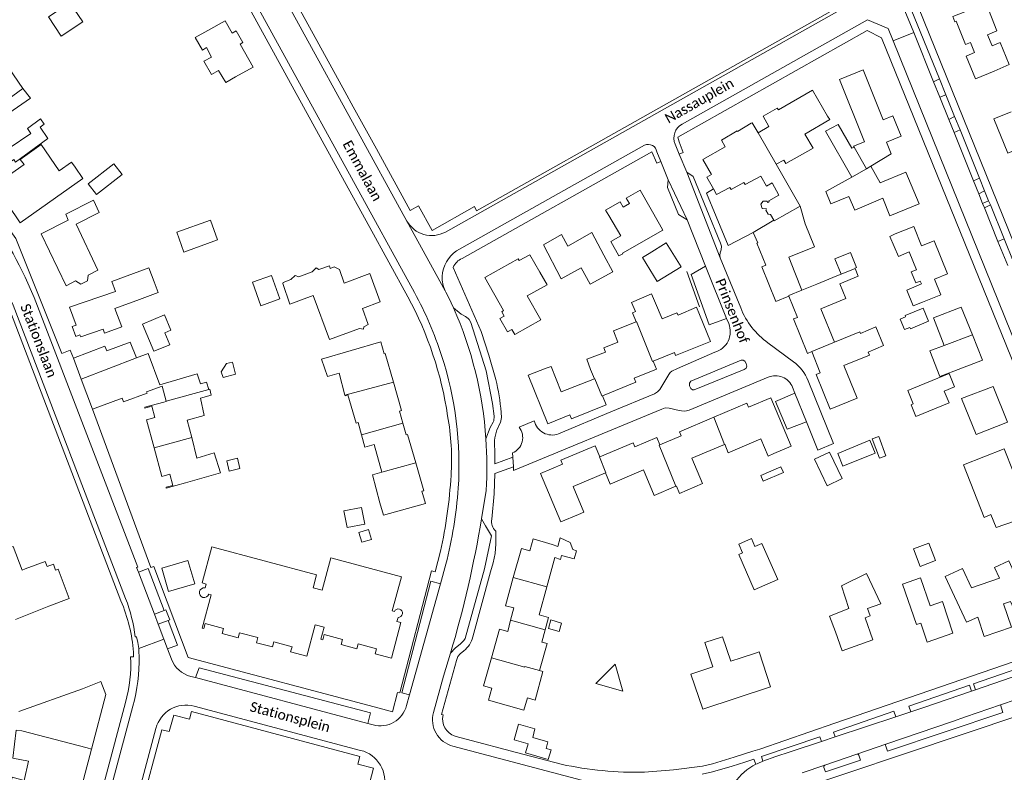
# Model space of a CAD drawing. Extents: x 177628 to 188968, y 384226 to 390673.
# Tile 109 of 256: x 182826 to 183073, y 385376 to 385564. Entities that reach past the tile are written whole.
import ezdxf

# ---------------------------------------------------------------- set-up
doc = ezdxf.new("R2010")
doc.units = 0
for name, color, linetype, lineweight in [('B01_D', 14, 'Continuous', 9), ('B01_F', 14, 'Continuous', 9), ('B01_T', 14, 'Continuous', 9), ('B02_F', 14, 'Continuous', 9), ('B02_T', 14, 'Continuous', 9), ('B07_D', 14, 'Continuous', 9), ('B07_F', 14, 'Continuous', 9), ('B11_F', 14, 'Continuous', 9), ('B11_S', 14, 'Continuous', 9), ('B14_F', 14, 'Continuous', 9), ('T01_F', 253, 'Continuous', 9), ('T01_T', 253, 'Continuous', 9), ('T03_T', 253, 'Continuous', 9), ('T04_F', 253, 'HAAG', 9), ('T04_T', 253, 'HAAG', 9), ('T05_T', 253, 'Continuous', 9), ('V00_F', 8, 'Continuous', 9), ('V00_T', 8, 'Continuous', 9), ('Z06', 7, 'Continuous', 9)]:
    doc.layers.add(name, color=color, linetype=linetype, lineweight=lineweight)
doc.styles.add('Legend', font='calibri.ttf')
doc.linetypes.add('HAAG', pattern='A,4,-1,[5,TOPOCAD.SHX,S=0.35,R=0,X=-0.35,Y=-0.35],-1', length=6)

msp = doc.modelspace()

# ---------------------------------------------------------------- linework, layer by layer
at = {"layer": 'B01_D', "linetype": 'Continuous'}
msp.add_lwpolyline([(183022.354, 385496.616), (183026.079, 385498.118)], dxfattribs=at)
at = {"layer": 'B01_F', "linetype": 'Continuous'}
for points in [[(182870.301, 385559.975), (182873.444, 385561.723)], [(182880.418, 385550.072), (182877.96, 385548.668)], [(182973.931, 385515.328), (182973.149, 385516.697), (182976.805, 385518.787), (182977.587, 385517.418)], [(183015.307, 385514.13), (183010.183, 385511.111)], [(183010.183, 385511.111), (183011.359, 385508.517)], [(183044.437, 385510.079), (183045.73, 385510.718)], [(182996.686, 385490.554), (182995.95, 385492.372)], [(183052.623, 385493.647), (183050.228, 385492.674)], [(182854.009, 385483.538), (182848.117, 385481.369)], [(183060.451, 385476.331), (183056.934, 385474.986)], [(182867.858, 385448.269), (182876.656, 385450.789)], [(182823.992, 385432.084), (182824.673, 385432.339), (182826.906, 385426.43), (182827.695, 385426.728)], [(183042.158, 385417.994), (183038.586, 385425.538)], [(182833.599, 385417.377), (182825.226, 385414.055)], [(183029.303, 385414.869), (183030.805, 385410.908)], [(182957.468, 385400.971), (182955.518, 385393.855), (182953.565, 385394.416)], [(182842.002, 385396.629), (182826.055, 385390.936)]]:
    msp.add_lwpolyline(points, dxfattribs=at)
at = {"layer": 'B01_T', "linetype": 'Continuous'}
for points in [[(183071.213, 385561.612), (183068.538, 385568.461), (183060.235, 385565.22), (183060.737, 385563.916), (183061.022, 385564.026), (183063.343, 385558.254), (183064.624, 385558.756), (183065.666, 385556.175), (183063.557, 385555.318), (183065.911, 385549.641), (183070.53, 385551.546)], [(182873.444, 385561.723), (182877.812, 385564.162), (182879.525, 385561.095), (182880.554, 385561.675), (182882.225, 385558.677), (182881.555, 385558.307), (182884.786, 385552.501), (182880.418, 385550.072)], [(183070.53, 385551.546), (183074.331, 385553.163), (183072.03, 385558.726), (183070.072, 385557.905), (183068.934, 385560.656), (183071.213, 385561.612)], [(182827.053, 385547.195), (182821.204, 385555.661), (182804.917, 385544.717), (182809.867, 385537.281), (182818.917, 385543.335)], [(183035.436, 385532.51), (183035.324, 385532.706), (183038.082, 385533.839), (183031.808, 385549.469), (183037.728, 385551.856), (183042.774, 385539.341), (183045.175, 385540.309), (183047.237, 385535.196), (183043.559, 385533.712), (183044.746, 385530.77), (183039.641, 385527.704)], [(183027.52, 385542.427), (183025.024, 385546.761), (183016.467, 385541.806), (183016.191, 385542.283), (183012.622, 385540.216), (183014.097, 385537.668)], [(183028.767, 385540.272), (183027.52, 385542.427)], [(183074.82, 385541.325), (183070.512, 385539.574), (183074.027, 385530.99), (183080.96, 385533.825), (183083.26, 385528.208), (183087.893, 385530.087)], [(182819.348, 385538.493), (182819.108, 385538.841), (182812.035, 385534.147), (182818.284, 385524.92), (182824.785, 385529.368), (182825.242, 385528.714), (182833.334, 385534.677), (182831.409, 385537.529)], [(183006.242, 385536.418), (183006.162, 385536.555), (183002.179, 385534.248), (183003.161, 385532.552), (182997.57, 385529.41), (182999.73, 385525.58), (182998.58, 385524.95), (183000.171, 385522.032)], [(183011.417, 385536.071), (183009.943, 385538.615), (183009.667, 385538.456)], [(182829.081, 385535.939), (182823.657, 385532.234), (182821.703, 385535.072)], [(183015.903, 385528.194), (183017.808, 385529.243)], [(182827.391, 385528.146), (182820.015, 385522.98), (182826.392, 385513.537), (182842.155, 385524.608)], [(182840.171, 385527.456), (182839.295, 385528.695), (182836.217, 385526.537)], [(183021.902, 385517.661), (183015.903, 385528.194)], [(183039.641, 385527.704), (183041.957, 385523.561)], [(183014.172, 385518.812), (183014.05, 385519.039), (183016.612, 385520.42), (183014.953, 385523.502), (183013.456, 385522.694), (183012.095, 385525.22), (183008.138, 385523.079), (183007.852, 385523.608)], [(183041.957, 385523.561), (183048.448, 385526.168), (183051.789, 385518.281), (183044.442, 385515.297), (183042.645, 385519.65)], [(182986.686, 385513.142), (182981.812, 385521.666), (182978.354, 385519.689), (182979.144, 385518.308), (182977.587, 385517.418)], [(183000.171, 385522.032), (183000.972, 385520.563), (183004.313, 385522.375), (183004.599, 385521.848), (183007.852, 385523.608)], [(182846.238, 385516.083), (182844.774, 385519.182), (182837.848, 385515.664), (182838.406, 385514.181), (182831.676, 385510.752), (182837.941, 385497.733), (182840.274, 385498.967), (182841.597, 385498.129), (182843.303, 385498.989), (182843.432, 385500.405), (182845.869, 385501.629), (182840.465, 385513.157), (182846.238, 385516.083)], [(182973.931, 385515.328), (182976.994, 385510.263)], [(182986.686, 385513.142), (182987.52, 385511.683), (182977.364, 385505.875), (182977.443, 385505.736), (182976.505, 385505.2), (182974.444, 385508.805), (182976.994, 385510.263)], [(183020.605, 385501.04), (183019.076, 385504.85), (183025.509, 385507.476), (183023.167, 385513.278)], [(183045.73, 385510.718), (183050.39, 385512.578), (183052.333, 385507.71), (183055.56, 385508.998), (183058.871, 385500.701), (183055.638, 385499.38), (183057.187, 385495.441), (183052.623, 385493.647)], [(182972.724, 385505.355), (182969.681, 385511.038), (182963.715, 385507.649), (182962.07, 385510.546), (182957.569, 385507.989), (182962.004, 385499.498), (182967.054, 385502.257)], [(183019.115, 385495.136), (183015.813, 385493.807), (183012.354, 385502.454), (183013.322, 385502.852), (183011.043, 385508.389), (183011.359, 385508.517)], [(182947.756, 385490.12), (182947.135, 385491.217), (182947.598, 385491.479), (182942.902, 385499.773), (182951.274, 385504.473), (182951.529, 385504.019), (182954.197, 385505.517), (182956.645, 385501.157)], [(182859.963, 385498.68), (182858.654, 385502.19), (182849.357, 385498.768), (182850.273, 385496.317), (182838.791, 385492.369), (182840.446, 385487.872), (182839.471, 385487.503), (182840.381, 385485.001), (182841.398, 385485.405), (182841.587, 385484.876), (182847.198, 385486.84), (182847.572, 385485.845), (182851.876, 385487.411), (182850.152, 385492.01), (182856.358, 385494.28)], [(182916.625, 385493.651), (182912.194, 385492.028), (182913.658, 385488.028), (182912.588, 385487.451), (182912.48, 385486.805), (182911.448, 385486.989), (182903.931, 385484.226), (182899.815, 385495.268), (182894.005, 385493.085), (182892.291, 385498.319), (182892.376, 385498.563), (182894.272, 385499.274), (182895.31, 385500.297), (182896.254, 385499.969), (182899.568, 385501.215), (182900.621, 385502.252), (182901.295, 385501.796), (182903.91, 385502.76), (182904.14, 385502.07), (182905.14, 385502.45), (182906.49, 385501.84), (182907.601, 385498.408), (182914.022, 385500.759), (182916.625, 385493.651)], [(183031.11, 385500.172), (183026.079, 385498.118)], [(183031.913, 385498.214), (183033.416, 385494.546), (183027.075, 385491.962), (183030.523, 385483.57)], [(183024.818, 385481.217), (183023.765, 385480.771), (183020.291, 385489.401), (183021.266, 385489.793), (183019.115, 385495.136)], [(182987.367, 385489.412), (182985.684, 385493.393)], [(183057.995, 385482.755), (183055.358, 385489.653), (183062.32, 385492.358), (183065.101, 385485.384)], [(182947.756, 385490.12), (182946.668, 385489.505), (182948.555, 385486.172), (182949.643, 385486.787)], [(182980.784, 385488.7), (182979.91, 385490.921), (182980.658, 385491.241)], [(182996.686, 385490.554), (182999.427, 385483.778), (182990.717, 385480.255), (182990.424, 385480.978), (182985.066, 385478.811)], [(182976.245, 385483.6), (182975.123, 385486.415), (182980.784, 385488.7)], [(182950.378, 385485.489), (182949.643, 385486.787)], [(183030.523, 385483.57), (183036.853, 385486.206), (183037.032, 385485.779)], [(183065.101, 385485.384), (183067.627, 385479.051), (183060.451, 385476.331)], [(182848.117, 385481.369), (182847.636, 385482.617), (182839.748, 385479.588)], [(182919.964, 385473.571), (182917.94, 385480.696), (182917.677, 385480.622), (182916.825, 385483.622)], [(182839.748, 385479.588), (182841.735, 385474.298)], [(183038.997, 385481.101), (183039.32, 385480.332), (183032.91, 385477.745), (183036.23, 385469.503), (183029.433, 385466.775), (183025.948, 385475.433), (183026.98, 385475.848), (183024.818, 385481.217)], [(182958.274, 385477.036), (182959.504, 385477.515), (182961.999, 385471.1), (182970.355, 385474.346)], [(182985.066, 385478.811), (182985.881, 385476.795), (182980.341, 385474.554), (182980.745, 385473.554), (182972.359, 385470.162)], [(182972.359, 385470.162), (182973.286, 385467.87), (182964.607, 385464.359), (182964.193, 385465.385), (182958.644, 385463.14), (182953.74, 385475.264), (182958.274, 385477.036)], [(182970.355, 385474.346), (182969.405, 385476.713)], [(182841.735, 385474.298), (182844.572, 385466.744)], [(182858.113, 385471.156), (182862.007, 385472.584), (182863.023, 385468.768)], [(182871.588, 385473.149), (182873.121, 385473.545)], [(182922.37, 385463.241), (182921.5, 385466.304), (182921.989, 385466.443), (182919.964, 385473.571)], [(183073.932, 385463.515), (183066.036, 385460.387), (183062.342, 385469.423), (183070.301, 385472.471), (183073.932, 385463.515)], [(182844.572, 385466.744), (182851.989, 385469.53), (182852.334, 385468.613), (182858.254, 385470.782), (182858.113, 385471.156)], [(182859.985, 385457.047), (182858.096, 385464.146), (182860.173, 385464.699), (182859.425, 385467.511), (182857.685, 385467.048), (182857.631, 385467.251), (182862.463, 385468.537)], [(182863.023, 385468.768), (182863.043, 385468.691), (182862.463, 385468.537)], [(183015.339, 385455.642), (183019.706, 385457.499), (183014.569, 385469.62), (183009.015, 385467.267), (183008.588, 385468.277), (183000.258, 385464.734)], [(182911.963, 385460.383), (182911.106, 385463.436)], [(182925.563, 385453.321), (182923.535, 385460.46), (182923.188, 385460.362), (182922.37, 385463.241)], [(183000.258, 385464.734), (182991.701, 385461.095), (182992.114, 385460.118), (182986.798, 385457.873)], [(182917.1, 385450.992), (182915.164, 385457.908), (182912.834, 385457.279), (182911.963, 385460.383)], [(182971.704, 385454.843), (182970.539, 385457.601), (182961.952, 385453.975), (182962.365, 385452.997), (182956.813, 385450.652), (182961.921, 385438.555), (182966.331, 385440.403)], [(182986.798, 385457.873), (182986.029, 385459.694), (182980.466, 385457.344), (182980.036, 385458.361), (182971.704, 385454.843)], [(182990.778, 385447.459), (182990.898, 385447.51), (182991.675, 385445.668), (182997.451, 385448.104), (182994.765, 385454.474), (183002.96, 385457.933)], [(183002.96, 385457.933), (183003.04, 385457.967)], [(183012.066, 385459.332), (183013.882, 385455.032), (183015.339, 385455.642)], [(182867.858, 385448.269), (182863.026, 385446.983), (182862.969, 385447.195), (182864.709, 385447.658), (182863.963, 385450.461), (182861.885, 385449.908), (182859.985, 385457.047)], [(183068.02, 385439.641), (183062.846, 385452.792), (183073.068, 385456.859), (183075.353, 385451.191), (183078.396, 385452.418), (183082.908, 385441.23), (183071.07, 385437.108)], [(182916.604, 385443.299), (182917.481, 385440.177), (182927.992, 385443.163), (182927.133, 385446.187), (182927.556, 385446.307), (182925.563, 385453.321)], [(182966.331, 385440.403), (182967.735, 385440.989), (182965.048, 385447.356), (182973.145, 385450.775)], [(182973.145, 385450.775), (182974.313, 385448.008), (182982.649, 385451.53), (182985.335, 385445.161), (182990.778, 385447.459)], [(182959.807, 385432.879), (182954.994, 385434.246), (182954.145, 385431.233), (182952.065, 385431.815), (182950.014, 385424.535)], [(182959.807, 385432.879), (182961.194, 385432.379)], [(182872.751, 385421.953), (182873.023, 385422.941), (182872.047, 385423.203), (182874.491, 385432.3), (182900.712, 385425.258), (182899.842, 385422.02), (182902.121, 385421.407), (182904.297, 385429.508), (182921.986, 385424.756), (182919.681, 385416.173), (182920.215, 385416.034)], [(182827.695, 385426.728), (182832.649, 385428.6), (182833.137, 385427.31), (182834.745, 385427.917), (182835.307, 385426.429), (182835.9, 385426.653), (182838.68, 385419.298), (182833.599, 385417.377)], [(182960.424, 385429.572), (182958.417, 385422.249)], [(183058.313, 385424.841), (183062.595, 385426.825), (183064.845, 385421.971), (183071.925, 385424.383), (183070.674, 385427.109), (183074.204, 385428.729), (183078.997, 385418.283), (183075.499, 385416.678), (183074.624, 385418.586), (183072.9, 385417.999), (183074.912, 385412.092), (183068.099, 385409.772), (183066.442, 385414.635), (183063.643, 385413.337), (183058.313, 385424.841)], [(182950.014, 385424.535), (182948.031, 385417.496), (182950.122, 385416.995), (182949.344, 385413.868)], [(183060.184, 385410.617), (183053.81, 385408.317), (183052.144, 385413.135), (183051.091, 385412.771), (183047.626, 385422.903), (183052.113, 385424.466), (183054.523, 385417.438), (183057.62, 385418.524), (183060.184, 385410.617)], [(182873.699, 385420.372), (182874.27, 385420.221), (182872.032, 385411.862), (182872.476, 385411.743), (182872.82, 385413.028), (182877.408, 385411.799), (182877.064, 385410.514), (182881.044, 385409.448), (182881.386, 385410.723), (182885.974, 385409.494), (182885.632, 385408.219), (182889.631, 385407.148), (182889.973, 385408.423), (182894.551, 385407.197), (182894.21, 385405.922), (182898.245, 385404.841), (182900.354, 385412.714), (182902.625, 385412.106), (182901.815, 385409.08), (182902.24, 385408.966), (182902.581, 385410.241), (182907.179, 385409.01), (182906.838, 385407.735), (182910.827, 385406.666), (182911.169, 385407.941), (182915.747, 385406.715), (182915.406, 385405.44), (182919.479, 385404.349), (182921.868, 385413.27), (182920.798, 385413.556), (182921.122, 385414.58)], [(182958.417, 385422.249), (182956.478, 385415.176), (182958.886, 385414.514), (182958.05, 385411.465)], [(183042.158, 385417.994), (183038.82, 385416.812), (183039.485, 385414.935), (183038.195, 385414.478), (183040.164, 385408.918), (183032.475, 385406.195), (183030.805, 385410.908)], [(182949.344, 385413.868), (182948.64, 385411.037), (182946.571, 385411.622), (182944.533, 385404.387)], [(182958.05, 385411.465), (182957.209, 385408.396)], [(183007.109, 385404.424), (183004.523, 385403.571), (183002.479, 385409.712), (182998.054, 385408.25), (183000.077, 385402.178), (182994.559, 385400.354), (182997.525, 385391.52), (183014.513, 385397.164), (183011.62, 385405.926), (183011.002, 385405.723)], [(183007.109, 385404.424), (183011.002, 385405.723)], [(182944.533, 385404.387), (182942.56, 385397.384), (182944.629, 385396.801), (182943.78, 385393.788), (182952.683, 385391.287), (182953.565, 385394.416)], [(182842.002, 385396.629), (182846.67, 385398.53), (182847.9, 385395.21), (182844.297, 385381.54)], [(182844.297, 385381.54), (182840.71, 385367.93), (182836.18, 385369.11), (182833.96, 385360.47), (182822.607, 385363.427)]]:
    msp.add_lwpolyline(points, dxfattribs=at)
for centre, radius, start, end in [((182872.548, 385420.756), 1.214, 80.3608, 341.53473), ((182921.192, 385415.634), 1.056, 266.20152, 157.71002)]:
    msp.add_arc(centre, radius, start, end, dxfattribs=at)
at = {"layer": 'B02_F', "linetype": 'Continuous'}
for points in [[(182849.856, 385528.277), (182843.455, 385523.259), (182845.563, 385520.571), (182851.964, 385525.589)], [(183048.222, 385490.255), (183052.78, 385492.137), (183054.143, 385488.836), (183049.585, 385486.954)], [(182859.939, 385481.284), (182857.093, 385488.109)], [(183048.888, 385471.441), (183059.249, 385475.697), (183060.625, 385472.346), (183058.073, 385471.262)], [(183058.073, 385471.262), (183059.264, 385468.349), (183050.93, 385464.942)], [(183039.417, 385458.979), (183031.342, 385455.688), (183032.664, 385452.45)], [(183028.731, 385447.565), (183025.546, 385454.214), (183029.291, 385456.015), (183032.475, 385449.367)]]:
    msp.add_lwpolyline(points, dxfattribs=at)
at = {"layer": 'B02_T', "linetype": 'Continuous'}
for points in [[(182984.079, 385505.825), (182988.38, 385508.456), (182992.07, 385502.426), (182987.577, 385499.677)], [(182987.577, 385499.677), (182986.098, 385498.772), (182982.409, 385504.803), (182984.079, 385505.825)], [(182912.034, 385433.404), (182911.291, 385435.853), (182913.704, 385436.586), (182914.447, 385434.139), (182912.034, 385433.404)], [(182863.626, 385421.079), (182861.897, 385426.932), (182868.442, 385428.866), (182870.171, 385423.013), (182863.626, 385421.079)], [(182953.785, 385382.873), (182950.224, 385383.898), (182951.319, 385387.76)]]:
    msp.add_lwpolyline(points, dxfattribs=at)
at = {"layer": 'B07_D', "linetype": 'Continuous'}
for points in [[(182820.745, 385542.603), (182827.053, 385547.195)], [(183011.417, 385536.071), (183015.903, 385528.194)], [(183035.436, 385532.51), (183038.569, 385527.06)], [(183034.888, 385524.968), (183038.569, 385527.06)], [(183038.569, 385527.06), (183039.641, 385527.704)], [(183015.307, 385514.13), (183015.383, 385513.997), (183021.902, 385517.661)], [(183032.237, 385500.631), (183035.695, 385502.033)], [(183019.115, 385495.136), (183019.054, 385495.286), (183022.354, 385496.616)], [(182980.784, 385488.7), (182980.927, 385488.758), (182984.877, 385478.734), (182985.066, 385478.811)], [(183065.101, 385485.384), (183057.995, 385482.755)], [(183024.818, 385481.217), (183030.523, 385483.57)], [(182841.735, 385474.298), (182855.581, 385479.641)], [(182907.824, 385470.296), (182919.964, 385473.571)], [(182970.355, 385474.346), (182970.493, 385474.399), (182972.214, 385470.103), (182972.359, 385470.162)], [(182863.023, 385468.768), (182873.663, 385471.725)], [(182911.963, 385460.383), (182922.37, 385463.241)], [(183000.258, 385464.734), (183002.96, 385457.933)], [(182859.985, 385457.047), (182869.404, 385459.698)], [(182986.798, 385457.873), (182986.592, 385457.786), (182990.778, 385447.459)], [(182917.1, 385450.992), (182925.563, 385453.321)], [(182971.704, 385454.843), (182971.626, 385454.81), (182973.225, 385450.809), (182973.145, 385450.775)], [(182950.014, 385424.535), (182958.417, 385422.249)], [(182949.344, 385413.868), (182958.05, 385411.465)], [(182944.533, 385404.387), (182952.906, 385402.116), (182952.939, 385402.238)], [(182825.436, 385386.317), (182826.839, 385386.097), (182843.175, 385381.861), (182844.297, 385381.54)]]:
    msp.add_lwpolyline(points, dxfattribs=at)
at = {"layer": 'B07_F', "linetype": 'Continuous'}
msp.add_lwpolyline([(182952.939, 385402.238), (182956.604, 385401.213)], dxfattribs=at)
at = {"layer": 'B11_F', "linetype": 'Continuous'}
for points in [[(183020.605, 385501.04), (183022.354, 385496.616)], [(182969.405, 385476.713), (182968.423, 385479.275), (182973.095, 385481.096), (182972.695, 385482.118), (182976.245, 385483.6)]]:
    msp.add_lwpolyline(points, dxfattribs=at)
at = {"layer": 'B11_S', "linetype": 'Continuous'}
for points in [[(182870.301, 385559.975), (182872.128, 385556.807), (182873.133, 385557.423), (182874.372, 385555.044), (182872.465, 385554.004), (182874.354, 385550.693), (182876.138, 385551.723), (182877.96, 385548.668)], [(182831.409, 385537.529), (182832.434, 385538.221), (182831.475, 385539.545), (182828.226, 385537.19), (182829.081, 385535.939)], [(183017.808, 385529.243), (183018.337, 385528.405), (183025.198, 385532.256), (183023.071, 385535.726), (183029.342, 385539.402), (183028.767, 385540.272)], [(183009.667, 385538.456), (183006.242, 385536.418)], [(183014.097, 385537.668), (183011.417, 385536.071)], [(182836.217, 385526.537), (182831.632, 385533.129), (182826.42, 385529.39), (182827.391, 385528.146)], [(182840.171, 385527.456), (182842.155, 385524.608)], [(183034.888, 385524.968), (183028.333, 385521.351), (183029.591, 385518.263), (183034.115, 385520.138), (183035.66, 385516.684), (183042.645, 385519.65)], [(183015.307, 385514.13), (183014.461, 385515.61), (183013.937, 385515.707), (183013.339, 385516.658), (183013.458, 385516.994), (183012.396, 385517.134), (183012.035, 385518.152), (183012.663, 385518.972), (183013.568, 385518.938), (183013.838, 385518.623), (183014.172, 385518.812)], [(183021.902, 385517.661), (183023.167, 385513.278)], [(183044.437, 385510.079), (183046.62, 385505.078), (183049.246, 385506.255), (183051.094, 385501.7), (183049.796, 385501.214), (183050.97, 385498.415), (183051.981, 385498.864), (183052.355, 385498.179), (183048.672, 385496.602), (183050.228, 385492.674)], [(182967.054, 385502.257), (182969.326, 385498.098), (182974.996, 385501.196), (182972.724, 385505.355)], [(183031.913, 385498.214), (183036.491, 385500.092), (183035.695, 385502.033)], [(182956.645, 385501.157), (182958.489, 385497.948), (182953.478, 385495.2), (182956.911, 385489.198), (182950.378, 385485.489)], [(183032.237, 385500.631), (183031.11, 385500.172)], [(182859.963, 385498.68), (182860.964, 385496.002), (182856.358, 385494.28)], [(182980.658, 385491.241), (182979.668, 385493.563), (182984.694, 385495.715), (182985.684, 385493.393)], [(182987.367, 385489.412), (182991.024, 385490.941), (182991.317, 385490.361), (182995.95, 385492.372)], [(183038.997, 385481.101), (183042.838, 385482.713), (183040.873, 385487.391), (183037.032, 385485.779)], [(182855.581, 385479.641), (182854.009, 385483.538)], [(182916.825, 385483.622), (182901.949, 385479.317), (182903.431, 385474.943), (182906.389, 385475.827), (182907.824, 385470.296)], [(183056.934, 385474.986), (183054.478, 385481.41), (183057.995, 385482.755)], [(182871.588, 385473.149), (182870.741, 385475.65), (182861.443, 385472.913), (182858.456, 385480.747), (182855.581, 385479.641)], [(182873.663, 385471.725), (182873.121, 385473.545)], [(182869.404, 385459.698), (182868.313, 385464.01), (182872.535, 385465.206), (182871.591, 385469.546), (182874.246, 385470.289), (182873.914, 385471.799), (182873.663, 385471.725)], [(182907.824, 385470.296), (182907.866, 385470.132), (182908.544, 385470.354), (182910.648, 385463.3), (182911.106, 385463.436)], [(182876.656, 385450.789), (182875.058, 385455.813), (182870.714, 385454.523), (182869.404, 385459.698)], [(183012.066, 385459.332), (183003.92, 385455.828), (183003.04, 385457.967)], [(182917.1, 385450.992), (182914.704, 385450.346), (182916.604, 385443.299)], [(183071.07, 385437.108), (183069.728, 385440.337), (183068.02, 385439.641)], [(182960.424, 385429.572), (182961.855, 385429.108), (182962.119, 385430.062), (182965.307, 385429.226), (182965.832, 385431.279), (182964.928, 385431.561), (182964.263, 385433.335), (182961.79, 385434.554), (182961.194, 385432.379)], [(183038.586, 385425.538), (183032.272, 385422.487), (183034.147, 385416.801), (183029.303, 385414.869)], [(182956.604, 385401.213), (182958.477, 385408.048), (182957.209, 385408.396)], [(182956.604, 385401.213), (182957.468, 385400.971)], [(182823.725, 385372.394), (182823.9, 385372.367), (182824.397, 385374.485), (182827.388, 385373.704), (182828.532, 385378.521), (182824.575, 385379.285), (182825.436, 385386.317)]]:
    msp.add_lwpolyline(points, dxfattribs=at)
at = {"layer": 'B14_F', "linetype": 'Continuous'}
for points in [[(182836.702, 385560.316), (182833.496, 385565.143), (182838.875, 385568.697), (182842.081, 385563.87), (182836.702, 385560.316)], [(182822.45, 385540.283), (182828.978, 385544.797), (182827.053, 385547.195)], [(183035.436, 385532.51), (183034.922, 385532.243), (183031.429, 385538.115), (183028.323, 385536.458), (183034.888, 385524.968)], [(182849.856, 385528.277), (182851.964, 385525.589)], [(182867.462, 385506.146), (182865.658, 385511.12), (182874.095, 385514.174), (182875.899, 385509.2), (182867.462, 385506.146)], [(183035.695, 385502.033), (183035.669, 385502.096), (183036.096, 385502.272), (183034.541, 385506.053), (183030.663, 385504.458), (183032.237, 385500.631)], [(182889.449, 385500.276), (182884.655, 385498.584), (182886.726, 385492.717), (182891.52, 385494.409), (182889.449, 385500.276)], [(182857.093, 385488.109), (182862.587, 385490.4), (182864.19, 385486.556), (182862.671, 385485.922), (182863.914, 385482.942), (182859.939, 385481.284)], [(183049.585, 385486.954), (183049.446, 385487.291), (183048.07, 385486.716), (183046.973, 385489.374), (183048.348, 385489.949), (183048.222, 385490.255)], [(182879.622, 385478.564), (182878.11, 385478.197), (182876.797, 385476.181), (182877.295, 385474.75), (182880.378, 385475.591), (182879.622, 385478.564)], [(183050.098, 385468.494), (183048.888, 385471.441)], [(183050.93, 385464.942), (183049.739, 385467.855), (183050.264, 385468.09), (183050.098, 385468.494)], [(183041.795, 385454.469), (183043.435, 385455.072), (183041.613, 385459.922), (183039.973, 385459.319), (183041.795, 385454.469)], [(183032.664, 385452.45), (183040.739, 385455.741), (183039.417, 385458.979)], [(182878.217, 385453.814), (182878.839, 385451.257), (182881.504, 385451.905), (182880.882, 385454.462), (182878.217, 385453.814)], [(183012.05, 385450.147), (183012.67, 385448.709), (183017.745, 385450.896), (183017.125, 385452.334), (183012.05, 385450.147)], [(183032.475, 385449.367), (183028.731, 385447.565)], [(182912.803, 385437.941), (182911.979, 385442.128), (182907.568, 385441.258), (182908.392, 385437.071), (182912.803, 385437.941)], [(183010.439, 385421.46), (183006.567, 385430.313), (183007.506, 385430.723), (183006.539, 385432.933), (183009.726, 385434.327), (183010.597, 385432.335), (183012.343, 385433.099), (183016.311, 385424.028), (183010.439, 385421.46)], [(183054.216, 385433.221), (183050.347, 385431.759), (183052.012, 385427.355), (183055.881, 385428.817), (183054.216, 385433.221)], [(182958.813, 385411.816), (182959.42, 385413.926), (182962.138, 385413.143), (182961.531, 385411.033), (182958.813, 385411.816)], [(182970.721, 385398.032), (182977.487, 385396.086), (182975.557, 385402.82), (182970.721, 385398.032)], [(182951.319, 385387.76), (182955.456, 385386.588), (182954.899, 385384.464), (182958.687, 385383.392), (182958.262, 385381.659), (182959.513, 385381.388), (182958.728, 385378.953), (182953.107, 385380.637), (182953.785, 385382.873)]]:
    msp.add_lwpolyline(points, dxfattribs=at)
at = {"layer": 'T01_F', "linetype": 'Continuous'}
msp.add_lwpolyline([(183010.183, 385511.111), (183003.911, 385507.791), (183000.914, 385515.068)], dxfattribs=at)
at = {"layer": 'T01_T', "linetype": 'Continuous'}
msp.add_lwpolyline([(183000.171, 385522.032), (182998.486, 385520.973), (183000.914, 385515.068)], dxfattribs=at)
at = {"layer": 'T03_T', "linetype": 'Continuous'}
msp.add_lwpolyline([(182938.187, 385384.073), (182950.8, 385380.724)], dxfattribs=at)
at = {"layer": 'T04_F', "linetype": 'HAAG'}
msp.add_lwpolyline([(182996.712, 385492.471), (182993.486, 385501.316)], dxfattribs=at)
at = {"layer": 'T04_T', "linetype": 'HAAG'}
for points in [[(182858.721, 385630.147), (182865.48, 385619.7), (182876.38, 385602.47), (182881.67, 385593.68), (182889.99, 385577.71), (182890.54, 385577.89), (182907.786, 385546.452)], [(182909.909, 385542.58), (182915.693, 385532.037)], [(182914.094, 385512.292), (182906.816, 385525.555)], [(183011.852, 385381.55), (183030.657, 385388.019)], [(183000, 385377.886), (183005.42, 385379.5), (183010.079, 385380.986)], [(182997.45, 385377.28), (182990.206, 385376.324), (182982.921, 385375.764)]]:
    msp.add_lwpolyline(points, dxfattribs=at)
at = {"layer": 'T05_T', "linetype": 'Continuous'}
msp.add_lwpolyline([(182962.046, 385377.739), (182950.8, 385380.724)], dxfattribs=at)
msp.add_arc((182980.84, 385465.082), 89.342, 257.8562, 271.33437, dxfattribs=at)
at = {"layer": 'V00_F', "linetype": 'Continuous'}
for points in [[(183055.375, 385548.849), (183056.833, 385549.572)], [(183058.429, 385545.625), (183056.921, 385545.023)], [(183059.197, 385539.387), (183060.65, 385540.131)], [(183062.003, 385536.785), (183060.506, 385536.145)], [(183066.895, 385524.685), (183065.412, 385523.995)], [(183066.728, 385520.736), (183068.175, 385521.519)], [(183067.677, 385518.387), (183069.176, 385519.042)], [(183069.605, 385517.983), (183068.126, 385517.275)], [(183071.526, 385508.855), (183073.055, 385509.448)], [(183003.504, 385489.54), (182999.087, 385487.947), (182994.591, 385500.535), (182998.238, 385502.66)], [(182935.034, 385492.176), (182936.978, 385490.625), (182938.072, 385489.979), (182938.719, 385489.554), (182938.979, 385489.233), (182939.405, 385488.487), (182943.203, 385476.354), (182944.841, 385468.198), (182945.201, 385465.009), (182945.131, 385463.834), (182944.96, 385463.481), (182944.186, 385462.216), (182943.166, 385459.327)], [(182994.508, 385473.798), (182994.153, 385473.258), (182994.168, 385472.669), (182994.528, 385471.99), (182994.977, 385471.655), (182995.402, 385471.643), (183007.861, 385476.728), (183008.357, 385477.047), (183008.524, 385477.597), (183008.364, 385478.248), (183008.069, 385478.787), (183007.625, 385479.073), (183007.171, 385479.092), (182994.508, 385473.798)], [(183023.505, 385463.624), (183018.712, 385461.786), (183015.769, 385468.708), (183020.618, 385470.808)], [(182934.304, 385405.592), (182935.468, 385406.85), (182936.803, 385407.976), (182937.65, 385408.748), (182937.94, 385409.306), (182942.787, 385426.763), (182944.557, 385434.992), (182943.041, 385437.553), (182942.089, 385439.313)], [(182913.539, 385387.965), (182914.238, 385390.6), (182871.249, 385401.959), (182870.33, 385399.456)], [(182916.376, 385391.8), (182919.708, 385390.9), (182921.021, 385395.762)]]:
    msp.add_lwpolyline(points, dxfattribs=at)
at = {"layer": 'V00_T', "linetype": 'Continuous'}
for points in [[(182883.981, 385585.743), (182923.372, 385513.958)], [(182906.816, 385525.555), (182876.36, 385581.06)], [(182925.293, 385496.015), (182877.881, 385582.375)], [(183107.252, 385428.001), (183103.84, 385438.01), (183098.33, 385452.1), (183050.191, 385571.049)], [(182932.99, 385511.2), (183000, 385548.88), (183036.448, 385569.526)], [(183056.833, 385549.572), (183049.04, 385568.847)], [(182915.693, 385532.037), (182924.15, 385516.62), (182926.27, 385517.79), (182929.66, 385511.59), (182940.28, 385517.57), (182940.84, 385516.51), (183032.182, 385567.956)], [(183048.172, 385566.686), (183050.389, 385561.197)], [(182992.323, 385538.273), (183038.79, 385564.427)], [(183038.79, 385564.427), (183043.976, 385562.235)], [(183099.21, 385415.429), (183093.44, 385433.25), (183088.8, 385445.41), (183042.36, 385559.9), (183038.73, 385561.72), (182991.28, 385535.009)], [(183045.243, 385559.101), (183043.976, 385562.235)], [(183045.243, 385559.101), (183050.389, 385561.197)], [(183050.389, 385561.197), (183055.375, 385548.849)], [(183045.243, 385559.101), (183091.38, 385445), (183094.69, 385436.53), (183097.88, 385427.6), (183101.608, 385416.599)], [(183055.375, 385548.849), (183056.921, 385545.023)], [(183058.429, 385545.625), (183056.833, 385549.572)], [(182798.03, 385546.998), (182801.67, 385542.04), (182815.47, 385522.69), (182823.04, 385511.54), (182823.68, 385511.92), (182825.3, 385509.55), (182836.82, 385480.72), (182838.91, 385481.6), (182839.748, 385479.588)], [(182907.786, 385546.452), (182909.909, 385542.58)], [(183056.921, 385545.023), (183059.197, 385539.387)], [(183060.65, 385540.131), (183058.429, 385545.625)], [(183059.197, 385539.387), (183060.506, 385536.145)], [(183062.003, 385536.785), (183060.65, 385540.131)], [(183066.895, 385524.685), (183062.003, 385536.785)], [(182991.632, 385530.744), (182992.643, 385531.149), (182991.617, 385533.786), (182991.28, 385535.009)], [(183060.506, 385536.145), (183065.412, 385523.995)], [(182935.779, 385506.489), (182982.926, 385532.97)], [(182990.621, 385533.218), (182991.632, 385530.744)], [(182984.761, 385531.334), (182937.18, 385504.59)], [(182987.006, 385528.888), (182985.98, 385528.459), (182984.761, 385531.334)], [(182986.019, 385531.326), (182987.006, 385528.888)], [(182991.632, 385530.744), (182993.489, 385526.198)], [(182987.006, 385528.888), (182988.857, 385524.314)], [(182988.857, 385524.314), (182988.68, 385522.367)], [(182988.857, 385524.314), (182993.59, 385514.24)], [(182993.489, 385526.198), (183001.872, 385504.722)], [(182993.489, 385526.198), (182995.145, 385525.125), (183001.943, 385508.433)], [(183068.175, 385521.519), (183066.895, 385524.685)], [(182988.68, 385522.367), (182991.4, 385515.63), (182993.59, 385514.24)], [(183065.412, 385523.995), (183066.728, 385520.736)], [(183066.728, 385520.736), (183067.677, 385518.387)], [(183069.176, 385519.042), (183068.175, 385521.519)], [(183067.677, 385518.387), (183068.126, 385517.275)], [(183068.126, 385517.275), (183071.526, 385508.855)], [(183069.605, 385517.983), (183069.176, 385519.042)], [(183073.055, 385509.448), (183069.605, 385517.983)], [(182993.59, 385514.24), (182998.238, 385502.66)], [(182923.62, 385494.93), (182914.094, 385512.292)], [(182923.372, 385513.958), (182932.968, 385496.442)], [(183075.458, 385503.506), (183073.055, 385509.448)], [(183002.14, 385506.763), (183001.899, 385505.984)], [(183001.943, 385508.433), (183002.186, 385507.615), (183002.14, 385506.763)], [(183071.526, 385508.855), (183073.979, 385502.78)], [(183001.899, 385505.984), (183001.791, 385505.355), (183001.872, 385504.722)], [(183007.024, 385492.155), (183001.872, 385504.722)], [(182934.95, 385502.321), (182941.992, 385486.273)], [(182998.238, 385502.66), (183003.504, 385489.54)], [(182851.65, 385418.73), (182823.53, 385492.29), (182819.982, 385499.945)], [(182821.334, 385500.002), (182824.63, 385492.85), (182852.841, 385419.268)], [(182827.662, 385499.896), (182829.88, 385494.81), (182855.88, 385427.2), (182855.6, 385427.06), (182856.041, 385425.902)], [(182932.968, 385496.442), (182933.15, 385496.11)], [(182935.034, 385492.176), (182933.86, 385494.73), (182933.15, 385496.11)], [(183003.504, 385489.54), (183004.03, 385488.23)], [(182941.992, 385486.273), (182943.929, 385480.28), (182945.608, 385474.21)], [(183020.272, 385478.671), (183013.853, 385483.383)], [(182986.759, 385471.72), (182988.98, 385475.48), (182989.32, 385475.937), (182989.76, 385476.3), (182991.16, 385476.99), (183000.523, 385481.041)], [(183013.94, 385474.822), (182994.069, 385466.53)], [(183020.033, 385472.264), (183020.618, 385470.808)], [(183023.505, 385463.624), (183026.36, 385456.52), (183030.27, 385458.15), (183023.954, 385473.92)], [(182961.377, 385460.599), (182974.51, 385466.14), (182985.41, 385470.61)], [(182985.41, 385470.61), (182986.15, 385471.085), (182986.759, 385471.72)], [(183020.618, 385470.808), (183023.505, 385463.624)], [(182844.572, 385466.744), (182859.16, 385427.09), (182859.95, 385427.3), (182868.55, 385404.55), (182916.376, 385391.8)], [(182946.96, 385465.978), (182947.062, 385464.695), (182946.838, 385463.427)], [(182950.04, 385452.29), (182950.09, 385451.41), (182987.24, 385466.8)], [(182987.24, 385466.8), (182988.135, 385467.073), (182989.07, 385467.03)], [(182989.07, 385467.03), (182991.61, 385466.47)], [(182951.461, 385462.238), (182955.28, 385463.88)], [(182945.28, 385458.25), (182945.4, 385455.88), (182945.429, 385453.066), (182949.89, 385454.76)], [(182949.89, 385454.76), (182949.79, 385455.8)], [(182949.89, 385454.76), (182950.04, 385452.29)], [(182944.63, 385439.214), (182945.19, 385445.54), (182945.384, 385450.651), (182950.04, 385452.29)], [(182942.089, 385439.313), (182943.2, 385446.419)], [(183018.897, 385370.578), (183150.55, 385414.7), (183181.03, 385425.24), (183210.57, 385435.56), (183239.782, 385445.981), (183259.963, 385405.15), (183262.732, 385406.552), (183264.821, 385405.841), (183282.47, 385369.855), (183284.767, 385370.972), (183288.446, 385362.432), (183290.201, 385358.541), (183287.356, 385357.356)], [(182939.869, 385409.658), (182944.27, 385425.985), (182944.939, 385428.254), (182945.49, 385430.554), (182945.642, 385432.987), (182945.61, 385436.2)], [(182921.021, 385395.762), (182921.544, 385395.621), (182929.54, 385426.22), (182930.4, 385425.96), (182931.811, 385431.165)], [(182931.775, 385422.967), (182933.15, 385427.91)], [(182862.53, 385416.306), (182858.518, 385426.845), (182856.041, 385425.902)], [(182856.041, 385425.902), (182860.053, 385415.363)], [(182931.775, 385422.967), (182929.367, 385423.637), (182922.063, 385395.688), (182924.035, 385395.14)], [(182924.035, 385395.14), (182931.775, 385422.967)], [(182862.53, 385416.306), (182860.053, 385415.363)], [(182863.491, 385413.782), (182863.911, 385413.942), (182862.951, 385416.466), (182862.53, 385416.306)], [(182860.053, 385415.363), (182861.014, 385412.839)], [(182863.491, 385413.782), (182861.014, 385412.839)], [(182863.491, 385413.782), (182865.839, 385407.614), (182863.362, 385406.671)], [(182861.014, 385412.839), (182862.42, 385409.148)], [(183030.657, 385388.019), (183099.41, 385411.67)], [(182856.117, 385406.748), (182855.906, 385408.235), (182855.57, 385409.698), (182855.27, 385409.67)], [(182862.42, 385409.148), (182856.117, 385406.748)], [(182862.42, 385409.148), (182863.362, 385406.671)], [(182854.07, 385404.67), (182854.84, 385404.7), (182854.829, 385405.853)], [(182856.117, 385406.748), (182856.183, 385405.816), (182856.2, 385404.882)], [(182863.362, 385406.671), (182864.33, 385404.13)], [(182930.032, 385390.758), (182932.553, 385399.862), (182934.304, 385405.592)], [(182932.41, 385390.109), (182932, 385390.2), (182935.78, 385403.8), (182936.11, 385404.73), (182936.7, 385405.47), (182937.59, 385406.2)], [(183081.117, 385403.313), (183065.366, 385397.901), (183065.853, 385396.384)], [(183081.621, 385401.806), (183065.853, 385396.384)], [(182869.175, 385399.763), (182870.33, 385399.456)], [(182870.33, 385399.456), (182913.539, 385387.965)], [(183064.855, 385396.041), (183064.347, 385397.542), (183049.203, 385392.317), (183049.672, 385390.864)], [(183064.855, 385396.041), (183052.96, 385391.95), (183049.672, 385390.864)], [(183065.853, 385396.384), (183064.855, 385396.041)], [(182842.64, 385354.99), (182852.821, 385393.213)], [(182923.285, 385392.442), (182924.035, 385395.14)], [(183076.058, 385393.969), (183072.136, 385392.622)], [(182854.65, 385392.3), (182844.477, 385354.136)], [(182856.476, 385366.143), (182861.88, 385386.39), (182863.8, 385385.94), (182864.95, 385390.06), (182868.82, 385389.02), (182869.36, 385390.97), (182911.58, 385379.73), (182911.09, 385377.78), (182914.94, 385376.73), (182913.98, 385372.91), (182916.23, 385372.29), (182910.72, 385351.78)], [(182870.047, 385392.316), (182911.75, 385381.21)], [(183045.916, 385389.625), (183045.425, 385391.061), (183030.262, 385385.823), (183030.679, 385384.595)], [(183043.414, 385382.307), (183043.837, 385381.062), (183072.734, 385390.752), (183072.136, 385392.622)], [(183049.672, 385390.864), (183045.916, 385389.625)], [(183072.136, 385392.622), (183063.413, 385389.626)], [(183045.916, 385389.625), (183030.679, 385384.595)], [(183060.126, 385388.497), (183043.668, 385382.844)], [(183063.413, 385389.626), (183060.126, 385388.497)], [(182853.74, 385361.628), (182860.44, 385386.75)], [(182913.539, 385387.965), (182914.875, 385387.61)], [(182938.187, 385384.073), (182935.41, 385384.81)], [(183027.264, 385383.467), (183026.846, 385384.629), (183012.229, 385379.648), (183012.606, 385378.481)], [(183027.264, 385383.467), (183019.405, 385380.872)], [(183030.679, 385384.595), (183027.264, 385383.467)], [(182934.895, 385382.273), (182967.119, 385373.717), (182973.17, 385371.985)], [(183010.079, 385380.986), (183011.852, 385381.55)], [(183019.405, 385380.872), (183015.82, 385379.666), (183012.606, 385378.481)], [(183043.668, 385382.844), (183036.119, 385380.252)], [(183010.83, 385377.73), (183010.341, 385379.029), (183008.084, 385378.289)], [(183012.606, 385378.481), (183012.113, 385378.299)], [(183028.113, 385377.502), (183027.856, 385377.266), (183027.905, 385376.963), (183028.296, 385375.874), (183037.022, 385378.809), (183036.667, 385379.983), (183036.441, 385380.297), (183036.119, 385380.252)], [(183036.119, 385380.252), (183028.113, 385377.502)], [(182997.45, 385377.28), (183000, 385377.886)], [(183000, 385375.841), (183004.85, 385377.27), (183008.084, 385378.289)], [(183028.113, 385377.502), (183022.46, 385375.561)], [(182997.37, 385375.25), (183000, 385375.841)]]:
    msp.add_lwpolyline(points, dxfattribs=at)
for centre, radius, start, end in [((182994.28, 385534.8), 3.986, 119.4015, 203.38212), ((182983.84, 385530.957), 2.21, 9.60641, 114.41026), ((182683.714, 385429.017), 160.453, 26.21539, 35.66603), ((182929.547, 385517.344), 7.042, 208.73412, 299.26496), ((182940.496, 385499.654), 8.305, 124.60979, 177.08699), ((182939.118, 385500.455), 4.566, 115.10895, 155.88438), ((182939.231, 385499.66), 7.041, 176.61168, 207.19424), ((182843.148, 385451.549), 91.42, 8.5209, 28.32826), ((182837.386, 385449.026), 99.678, 18.24529, 28.1256), ((182845.625, 385452.611), 97.772, 3.93876, 23.8701), ((183025.921, 385499.822), 20.393, 202.08404, 233.71746), ((182999.028, 385486.22), 5.391, 286.10202, 21.88909), ((182847.337, 385452.703), 89.076, 356.31367, 18.00336), ((183013.799, 385469.852), 10.939, 21.82906, 53.72193), ((183015.722, 385470.531), 4.646, 21.89673, 112.55541), ((182904.445, 385463.222), 42.604, 3.70833, 14.94532), ((182873.709, 385454.145), 60.844, 356.21843, 10.36813), ((182992.751, 385470.141), 3.844, 252.73864, 290.05685), ((182955.455, 385458.011), 10.177, 147.84808, 178.65396), ((182959.743, 385464.869), 4.572, 192.48938, 290.93825), ((182948.253, 385459.635), 4.131, 291.8377, 39.06189), ((182845.51, 385452.616), 97.886, 356.37043, 3.93141), ((182808.212, 385457.83), 126.443, 347.82592, 356.50978), ((182824.19, 385455.288), 112.347, 345.89559, 355.75723), ((182654.986, 385487.836), 291.174, 343.59317, 350.40717), ((182947.892, 385438.608), 3.318, 169.48273, 226.54107), ((182814.72, 385402.782), 40.226, 4.37824, 23.35689), ((182815.366, 385404.678), 40.216, 7.13117, 21.27256), ((182934.006, 385411.042), 6.024, 306.50824, 346.71788), ((182819.82, 385402.607), 34.312, 344.11026, 3.44653), ((182811.182, 385404.041), 45.026, 344.88435, 1.06967), ((182871.015, 385406.676), 7.154, 200.8477, 255.093), ((182868.028, 385384.727), 7.853, 75.09923, 165.07413), ((182916.645, 385394.265), 6.886, 255.10838, 344.65102), ((182936.664, 385388.923), 6.881, 164.53386, 255.10269), ((182936.819, 385389.106), 4.521, 167.18493, 251.84734), ((182909.942, 385373.566), 7.855, 344.17904, 76.69574), ((183043.655, 385382.521), 0.323, 87.77637, 221.59551), ((183017.318, 385364.856), 14.417, 116.74637, 144.82405), ((183017.409, 385364.627), 14.661, 111.17341, 116.66038)]:
    msp.add_arc(centre, radius, start, end, dxfattribs=at)

# ---------------------------------------------------------------- texts
at = {"layer": 'Z06', "linetype": 'Continuous', "style": 'Legend'}
for s, rotation, p in [('Nassauplein', 29.58861, (182988.917, 385538.335)), ('Emmalaan', 298.43663, (182907.153, 385533.317)), ('Prinsenhof', 291.7695, (183000.611, 385498.922)), ('Stationslaan', 291.15265, (182826.403, 385492.595)), ('Stationsplein', 344.99109, (182883.807, 385391.092))]:
    msp.add_text(s, height=2.5, rotation=rotation, dxfattribs=at).set_placement(p)

doc.saveas('drawing.dxf')
